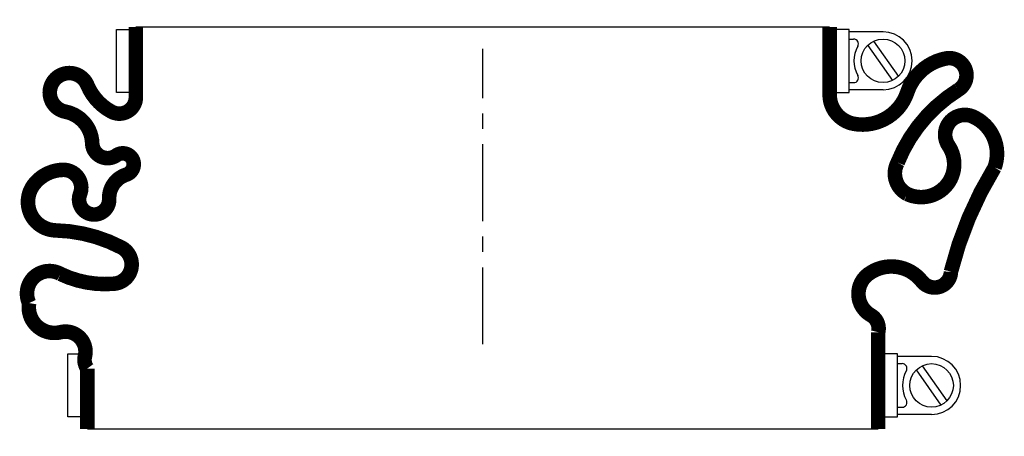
# Model space of a CAD drawing. Header units: millimetres. Extents: x -95 to 107, y -19 to 67.
import ezdxf

# ---------------------------------------------------------------- set-up
doc = ezdxf.new("R2010")
doc.units = ezdxf.units.MM
doc.header["$LTSCALE"] = 0.5
doc.header["$MEASUREMENT"] = 0
doc.linetypes.add('CENTER', pattern=[50.8, 31.75, -6.35, 6.35, -6.35])
doc.layers.get('0').update_dxf_attribs({"linetype": 'CONTINUOUS'})
doc.layers.add('Center', color=1, linetype='CENTER')

msp = doc.modelspace()

# ---------------------------------------------------------------- linework, layer by layer
for p, q in [((-75.5, 52), (-75.5, 65)), ((-75.5, 65), (-73, 65)), ((-71.5, 65.5), (71.5, 65.5)), ((75.5, 65), (73, 65)), ((75.5, 52), (75.5, 65)), ((82.5, 64.5), (75.5, 64.5)), ((75.5, 63), (76.44, 63)), ((79.34, 61.7), (84.43, 54.44)), ((80.57, 62.56), (85.66, 55.3)), ((75.5, 54), (76.44, 54)), ((-73, 52), (-75.5, 52)), ((73, 52), (75.5, 52)), ((82.5, 52.5), (75.5, 52.5)), ((-85.5, -15), (-85.5, -2)), ((-85.5, -2), (-83, -2)), ((85.5, -2), (83, -2)), ((85.5, -15), (85.5, -2)), ((92.5, -2.5), (85.5, -2.5)), ((85.5, -4), (86.44, -4)), ((89.34, -5.3), (94.43, -12.56)), ((90.57, -4.44), (95.66, -11.7)), ((85.5, -13), (86.44, -13)), ((-83, -15), (-85.5, -15)), ((83, -15), (85.5, -15)), ((92.5, -14.5), (85.5, -14.5)), ((81.5, -17.5), (-81.5, -17.5))]:
    msp.add_line(p, q)
at = {"const_width": 3, "flags": 128}
for points in [[(-71.5, 65.5), (-71.5, 51, -0.56619), (-76.5, 48, -0.173214), (-81.5, 53.5, 1.667268), (-86, 48, -0.349852), (-80.5, 41.5, 0.598056), (-75.5, 39, -1.163294), (-73.5, 35, 0.335337), (-77, 30, -1.224957), (-83, 31, 0.531721), (-86.5, 36, 0.226938), (-92.5, 33, 0.615314), (-88, 23.5, -0.114729), (-74.5, 20, -0.749263), (-76, 12.5, -0.134398), (-87, 14.5, 0.733759), (-93.5, 8.5, 0.538118), (-87, 2.5, -0.564179), (-82, -2.5, 0.223265), (-81.5, -5), (-81.5, -17.5)], [(71.5, 65.5), (71.5, 51.5, 0.36205), (76.5, 45.5, 0.373567), (87.5, 52, -0.271332), (95.5, 59, -0.835937), (98, 52.5, 0.159512), (85.5, 37.5, 0.414951), (87.5, 31, 0.760159), (96, 41, -0.75249), (101, 47, -0.394653), (105.5, 36.5, 0.076611), (96.5, 15, -0.704922), (90.5, 13, 0.405667), (79.5, 14.5, 0.542617), (80, 6, -0.335934), (81.5, 2.5), (81.5, -17.5)]]:
    msp.add_lwpolyline(points, format="xyb", dxfattribs=at)
for centre in [(82.5, 58.5), (92.5, -8.5)]:
    msp.add_circle(centre, 4.5)
for centre, radius, start, end in [((76.44, 62), 1, 330, 90), ((82.5, 58.5), 6, 270, 90), ((82.5, 58.5), 6, 150, 210), ((76.44, 55), 1, 270, 30), ((86.44, -5), 1, 330, 90), ((92.5, -8.5), 6, 270, 90), ((92.5, -8.5), 6, 150, 210), ((86.44, -12), 1, 270, 30)]:
    msp.add_arc(centre, radius, start, end)
at = {"layer": 'Center'}
msp.add_line((0, 0), (0, 61), dxfattribs=at)

doc.saveas('drawing.dxf')
